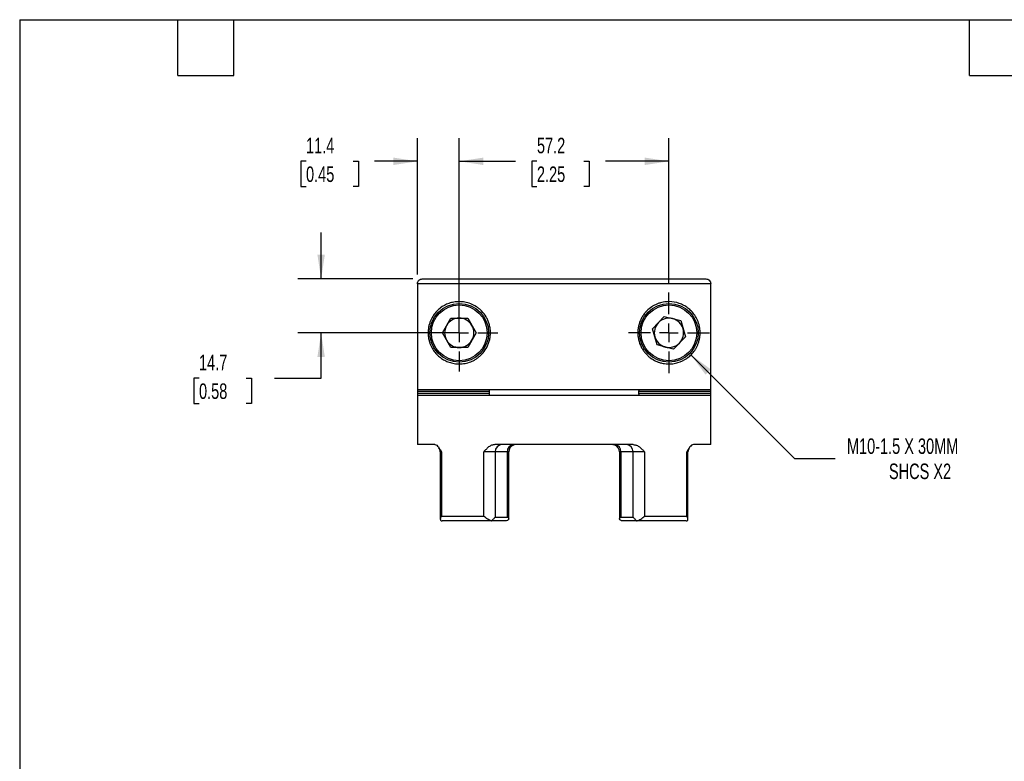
# Model space of a CAD drawing. Header units: millimetres. Extents: x 13 to 546, y 13 to 419.
# Tile 2 of 4: x 13 to 281, y 217 to 419. Entities that reach past the tile are written whole.
import ezdxf

# ---------------------------------------------------------------- set-up
doc = ezdxf.new("R2010")
doc.units = ezdxf.units.MM
doc.header["$LTSCALE"] = 2
doc.linetypes.add('SLD-Center', pattern=[19.05, 15.24, -1.27, 1.27, -1.27])
doc.linetypes.add('SLD-Solid', pattern=[0])
doc.layers.add('CENTER', color=40, linetype='SLD-Center')
doc.layers.add('DIMENSIONS', color=140, linetype='SLD-Solid', lineweight=25)
doc.layers.add('TEXT', color=140, linetype='SLD-Solid', lineweight=25)
doc.styles.add('SLDTEXTSTYLE0', font='TXT', dxfattribs={"width": 0.7})
doc.dimstyles.new('SLDDIMSTYLE1', dxfattribs={"dimtxt": 4.316016, "dimasz": 6.604, "dimexe": 0, "dimexo": 0.0625, "dimgap": 1.079004, "dimtad": 0, "dimtih": 1, "dimtoh": 1, "dimdec": 1, "dimrnd": 1e-09, "dimzin": 12, "dimdsep": 46, "dimtxsty": 'SLDTEXTSTYLE0', "dimsah": 1, "dimcen": 0.09, "dimadec": 0, "dimazin": 3, "dimtfac": 1, "dimtdec": 1, "dimtmove": 0, "dimatfit": 0, "dimfxl": 0, "dimfrac": 2, "dimtolj": 1, "dimtzin": 12, "dimarcsym": 0})
doc.dimstyles.new('SLDDIMSTYLE3', dxfattribs={"dimtxt": 4.316016, "dimasz": 6.604, "dimexe": 0, "dimexo": 0.0625, "dimgap": 1.079004, "dimtad": 0, "dimtih": 1, "dimtoh": 1, "dimdec": 1, "dimrnd": 1e-09, "dimzin": 12, "dimdsep": 46, "dimtxsty": 'SLDTEXTSTYLE0', "dimsah": 1, "dimcen": 0.09, "dimadec": 0, "dimazin": 3, "dimtfac": 1, "dimtdec": 1, "dimtofl": 0, "dimtmove": 0, "dimatfit": 3, "dimfxl": 0, "dimfrac": 2, "dimtolj": 1, "dimtzin": 12, "dimarcsym": 0})
doc.dimstyles.new('SLDDIMSTYLE4', dxfattribs={"dimtxt": 4.316016, "dimasz": 6.604, "dimexe": 0, "dimexo": 0.0625, "dimgap": 1.079004, "dimtad": 0, "dimtih": 1, "dimtoh": 1, "dimdec": 1, "dimrnd": 1e-09, "dimzin": 12, "dimdsep": 46, "dimtxsty": 'SLDTEXTSTYLE0', "dimsah": 1, "dimcen": 0, "dimadec": 0, "dimazin": 3, "dimtfac": 1, "dimtdec": 1, "dimtofl": 0, "dimtmove": 0, "dimatfit": 3, "dimfxl": 0, "dimfrac": 2, "dimtolj": 1, "dimtzin": 12, "dimarcsym": 0})

# ---------------------------------------------------------------- blocks, each defined once
blk = doc.blocks.new('_D_5')
at = {"layer": 'DIMENSIONS'}
for p, q in [((94.93, 348.4), (94.93, 361.1)), ((119.98, 348.4), (88.58, 348.4)), ((130.07, 333.7), (88.58, 333.7)), ((94.93, 321.3), (94.93, 333.7)), ((61.62, 321.3), (60.17, 321.3)), ((60.17, 321.3), (60.17, 314.44)), ((74.44, 321.3), (75.89, 321.3)), ((75.89, 321.3), (75.89, 314.44)), ((82.23, 321.3), (94.93, 321.3)), ((60.17, 314.44), (61.62, 314.44)), ((75.89, 314.44), (74.44, 314.44))]:
    blk.add_line(p, q, dxfattribs=at)
for points in [[(94.93, 348.4), (95.94, 355.01), (93.91, 355.01)], [(94.93, 333.7), (93.91, 327.1), (95.94, 327.1)]]:
    blk.add_solid(points, dxfattribs=at)
at = {"layer": 'DIMENSIONS', "char_height": 4.233, "attachment_point": 1, "style": 'SLDTEXTSTYLE0'}
for s, insert in [('14.7', (61.62, 327.73)), ('0.58', (61.62, 319.9))]:
    blk.add_mtext(s, dxfattribs=dict(at, insert=insert))
blk = doc.blocks.new('_D_6')
at = {"layer": 'DIMENSIONS'}
for p, q in [((121.22, 349.64), (121.22, 386.83)), ((132.61, 336.24), (132.61, 386.83)), ((90.81, 380.48), (89.36, 380.48)), ((89.36, 380.48), (89.36, 373.62)), ((103.63, 380.48), (105.08, 380.48)), ((105.08, 380.48), (105.08, 373.62)), ((121.22, 380.48), (109.48, 380.48)), ((132.61, 380.48), (145.31, 380.48)), ((89.36, 373.62), (90.81, 373.62)), ((105.08, 373.62), (103.63, 373.62))]:
    blk.add_line(p, q, dxfattribs=at)
for points in [[(121.22, 380.48), (114.61, 381.49), (114.61, 379.46)], [(132.61, 380.48), (139.21, 379.46), (139.21, 381.49)]]:
    blk.add_solid(points, dxfattribs=at)
at = {"layer": 'DIMENSIONS', "char_height": 4.233, "attachment_point": 1, "style": 'SLDTEXTSTYLE0'}
for s, insert in [('11.4', (90.81, 386.9)), ('0.45', (90.81, 379.08))]:
    blk.add_mtext(s, dxfattribs=dict(at, insert=insert))
blk = doc.blocks.new('_D_7')
at = {"layer": 'DIMENSIONS'}
for p, q in [((132.61, 336.24), (132.61, 386.83)), ((189.81, 347.28), (189.81, 386.83)), ((132.61, 380.48), (147.96, 380.48)), ((153.8, 380.48), (152.36, 380.48)), ((152.36, 380.48), (152.36, 373.62)), ((166.63, 380.48), (168.08, 380.48)), ((168.08, 380.48), (168.08, 373.62)), ((189.81, 380.48), (172.48, 380.48)), ((152.36, 373.62), (153.8, 373.62)), ((168.08, 373.62), (166.63, 373.62))]:
    blk.add_line(p, q, dxfattribs=at)
for points in [[(132.61, 380.48), (139.21, 379.46), (139.21, 381.49)], [(189.81, 380.48), (183.21, 381.49), (183.21, 379.46)]]:
    blk.add_solid(points, dxfattribs=at)
at = {"layer": 'DIMENSIONS', "char_height": 4.233, "attachment_point": 1, "style": 'SLDTEXTSTYLE0'}
for s, insert in [('57.2', (153.8, 386.9)), ('2.25', (153.8, 379.08))]:
    blk.add_mtext(s, dxfattribs=dict(at, insert=insert))
blk = doc.blocks.new('_D_8')
at = {"layer": 'DIMENSIONS'}
for p, q in [((195.82, 327.69), (224.07, 299.45)), ((224.07, 299.45), (235.18, 299.45))]:
    blk.add_line(p, q, dxfattribs=at)
blk.add_solid([(195.82, 327.69), (199.77, 322.31), (201.21, 323.74)], dxfattribs=at)
at = {"layer": 'DIMENSIONS', "attachment_point": 1, "style": 'SLDTEXTSTYLE0'}
for s, insert, char_height in [('M10-1.5 X 30MM', (238.36, 304.9), 4.2333), ('SHCS X2', (249.82, 298.04), 4.233)]:
    blk.add_mtext(s, dxfattribs=dict(at, insert=insert, char_height=char_height))
blk = doc.blocks.new('SW_CENTERMARKSYMBOL_4')
at = {"layer": 'CENTER', "color": 0}
for p, q in [((0, 5.08), (0, 10.54)), ((-5.08, 0), (-10.54, 0)), ((0, 0), (-2.54, 0)), ((0, 0), (0, 2.54)), ((0, 0), (0, -2.54)), ((0, 0), (2.54, 0)), ((5.08, 0), (10.54, 0)), ((0, -5.08), (0, -10.54))]:
    blk.add_line(p, q, dxfattribs=at)
blk = doc.blocks.new('SW_CENTERMARKSYMBOL_5')
at = {"layer": 'CENTER', "color": 0}
for p, q in [((0, 5.08), (0, 11.04)), ((-5.08, 0), (-11.04, 0)), ((0, 0), (-2.54, 0)), ((0, 0), (0, 2.54)), ((0, 0), (0, -2.54)), ((0, 0), (2.54, 0)), ((5.08, 0), (11.04, 0)), ((0, -5.08), (0, -11.04))]:
    blk.add_line(p, q, dxfattribs=at)

msp = doc.modelspace()

# ---------------------------------------------------------------- linework, layer by layer
for p, q in [((201.2, 347.1), (121.22, 347.1)), ((121.22, 347.1), (121.22, 318.2)), ((122.52, 348.4), (199.9, 348.4)), ((201.2, 339.45), (201.2, 347.1)), ((201.21, 318.2), (201.21, 339.45)), ((127.99, 333.7), (130.3, 337.7)), ((130.3, 337.7), (134.92, 337.7)), ((134.92, 337.7), (137.23, 333.7)), ((185.33, 334.83), (188.54, 338.15)), ((188.54, 338.15), (193.02, 337.02)), ((193.02, 337.02), (194.29, 332.58)), ((130.3, 329.7), (127.99, 333.7)), ((137.23, 333.7), (134.92, 329.7)), ((186.6, 330.39), (185.33, 334.83)), ((191.08, 329.26), (186.6, 330.39)), ((194.29, 332.58), (191.08, 329.26)), ((134.92, 329.7), (130.3, 329.7)), ((121.22, 318.2), (201.21, 318.2)), ((121.32, 317.2), (121.32, 317.7)), ((140.79, 317.7), (121.32, 317.7)), ((121.32, 317.2), (140.79, 317.2)), ((140.79, 317.7), (140.79, 317.2)), ((181.63, 317.2), (181.63, 317.7)), ((201.1, 317.7), (181.63, 317.7)), ((181.63, 317.2), (201.1, 317.2)), ((201.1, 317.7), (201.1, 317.2)), ((121.21, 316.7), (121.21, 303.2)), ((121.21, 316.7), (201.21, 316.7)), ((201.21, 303.2), (201.21, 316.7)), ((125.95, 303.2), (121.21, 303.2)), ((127.43, 301.2), (127.43, 282.86)), ((127.76, 301.2), (127.43, 301.2)), ((127.76, 301.2), (127.76, 283.7)), ((139.27, 283.7), (139.27, 301.2)), ((142.37, 301.2), (139.27, 301.2)), ((180.09, 303.2), (142.33, 303.2)), ((142.37, 301.2), (142.37, 283.4)), ((145.73, 301.2), (142.37, 301.2)), ((145.73, 283.4), (145.73, 301.2)), ((146.09, 301.2), (145.73, 301.2)), ((146.09, 283.01), (146.09, 301.2)), ((148.06, 303.2), (147.35, 303.06)), ((176.33, 301.2), (176.33, 283.01)), ((176.69, 301.2), (176.33, 301.2)), ((180.05, 301.2), (176.69, 301.2)), ((176.69, 301.2), (176.69, 283.4)), ((183.15, 301.2), (180.05, 301.2)), ((180.05, 283.4), (180.05, 301.2)), ((183.15, 301.2), (183.15, 283.7)), ((194.66, 283.7), (194.66, 301.2)), ((194.99, 301.2), (194.66, 301.2)), ((194.99, 282.86), (194.99, 301.2)), ((201.21, 303.2), (196.47, 303.2)), ((127.76, 283.7), (139.27, 283.7)), ((141.43, 282.4), (127.95, 282.4)), ((145.27, 282.4), (141.45, 282.4)), ((142.37, 283.4), (145.73, 283.4)), ((176.69, 283.4), (180.05, 283.4)), ((180.99, 282.4), (177.15, 282.4)), ((194.47, 282.4), (180.99, 282.4)), ((183.15, 283.7), (194.66, 283.7))]:
    msp.add_line(p, q)
for centre, radius in [((132.61, 333.7), 8), ((132.61, 333.7), 7.6), ((189.81, 333.7), 8), ((189.81, 333.7), 7.6)]:
    msp.add_circle(centre, radius)
for centre, radius, start, end in [((132.61, 333.7), 4, 90, 150), ((132.61, 333.7), 4, 30, 90), ((189.81, 333.7), 4, 135.9479, 195.9479), ((189.81, 333.7), 4, 75.9479, 135.9479), ((189.81, 333.7), 4, 15.9479, 75.9479), ((132.61, 333.7), 4, 150, 210), ((132.61, 333.7), 4, 330, 30), ((189.81, 333.7), 4, 315.9479, 15.9479), ((132.61, 333.7), 4, 210, 270), ((132.61, 333.7), 4, 270, 330), ((189.81, 333.7), 4, 195.9479, 255.9479), ((189.81, 333.7), 4, 255.9479, 315.9479), ((125.43, 301.2), 2, 0, 35.3642), ((144.37, 301.2), 2, 90, 180), ((147.57, 301.37), 1.85, 96.1411, 185.0427), ((148.09, 301.2), 2, 111.4576, 180), ((174.85, 301.37), 1.85, 354.9573, 83.8589), ((174.33, 301.2), 2, 0, 68.264), ((178.05, 301.2), 2, 0, 90), ((196.99, 301.2), 2, 144.8638, 180)]:
    msp.add_arc(centre, radius, start, end)
for points, knots in [([(121.22, 347.1), (121.22, 347.28), (121.25, 347.44), (121.35, 347.68), (121.39, 347.76), (121.48, 347.9), (121.54, 347.96), (121.72, 348.14), (121.86, 348.24), (122.17, 348.37), (122.35, 348.4), (122.52, 348.4)], [0, 0, 0, 0, 0.25, 0.25, 0.375, 0.375, 0.5, 0.5, 0.75, 0.75, 1, 1, 1, 1]), ([(199.9, 348.4), (200.07, 348.4), (200.24, 348.37), (200.48, 348.27), (200.55, 348.23), (200.69, 348.14), (200.76, 348.08), (200.94, 347.9), (201.04, 347.76), (201.17, 347.45), (201.2, 347.28), (201.2, 347.1)], [0, 0, 0, 0, 0.25, 0.25, 0.375, 0.375, 0.5, 0.5, 0.75, 0.75, 1, 1, 1, 1]), ([(132.61, 342.2), (133.11, 342.2), (133.62, 342.16), (134.66, 341.97), (135.19, 341.82), (136.25, 341.41), (136.77, 341.14), (137.53, 340.64), (137.78, 340.46), (138.26, 340.06), (138.5, 339.84), (139.17, 339.15), (139.57, 338.63), (140.1, 337.75), (140.26, 337.43), (140.53, 336.8), (140.65, 336.47), (140.85, 335.8), (140.94, 335.45), (141.05, 334.75), (141.09, 334.39), (141.12, 333.67), (141.11, 333.32), (141.05, 332.6), (140.99, 332.25), (140.84, 331.55), (140.74, 331.21), (140.51, 330.55), (140.37, 330.22), (139.91, 329.29), (139.53, 328.73), (138.89, 327.97), (138.67, 327.73), (138.2, 327.29), (137.96, 327.09), (137.46, 326.72), (137.21, 326.55), (136.69, 326.24), (136.43, 326.11), (135.65, 325.75), (135.12, 325.57), (134.33, 325.38), (134.07, 325.33), (133.54, 325.25), (133.29, 325.23), (132.78, 325.2), (132.52, 325.2), (132.03, 325.22), (131.79, 325.24), (131.07, 325.33), (130.62, 325.43), (129.73, 325.69), (129.31, 325.86), (128.5, 326.25), (128.11, 326.48), (127.38, 326.99), (127.04, 327.27), (126.39, 327.89), (126.09, 328.23), (125.52, 328.99), (125.26, 329.4), (124.91, 330.09), (124.8, 330.34), (124.6, 330.85), (124.5, 331.13), (124.38, 331.57), (124.34, 331.72), (124.27, 332.03), (124.24, 332.2), (124.16, 332.69), (124.13, 333.04), (124.1, 333.76), (124.11, 334.12), (124.16, 334.64), (124.18, 334.82), (124.23, 335.15), (124.26, 335.31), (124.36, 335.79), (124.44, 336.08), (124.63, 336.64), (124.73, 336.9), (125.05, 337.63), (125.3, 338.07), (125.84, 338.87), (126.13, 339.22), (126.75, 339.88), (127.09, 340.18), (128.15, 341), (128.94, 341.42), (130.23, 341.88), (130.68, 342), (131.62, 342.16), (132.11, 342.2), (132.61, 342.2)], [0, 0, 0, 0, 0.03125, 0.03125, 0.0625, 0.0625, 0.09375, 0.09375, 0.109375, 0.109375, 0.125, 0.125, 0.15625, 0.15625, 0.171875, 0.171875, 0.1875, 0.1875, 0.203125, 0.203125, 0.21875, 0.21875, 0.234375, 0.234375, 0.25, 0.25, 0.265625, 0.265625, 0.28125, 0.28125, 0.3125, 0.3125, 0.328125, 0.328125, 0.34375, 0.34375, 0.359375, 0.359375, 0.375, 0.375, 0.40625, 0.40625, 0.421875, 0.421875, 0.4375, 0.4375, 0.453125, 0.453125, 0.46875, 0.46875, 0.5, 0.5, 0.53125, 0.53125, 0.5625, 0.5625, 0.59375, 0.59375, 0.625, 0.625, 0.65625, 0.65625, 0.671875, 0.671875, 0.6875, 0.6875, 0.695312, 0.695312, 0.703125, 0.703125, 0.71875, 0.71875, 0.734375, 0.734375, 0.742187, 0.742187, 0.75, 0.75, 0.765625, 0.765625, 0.78125, 0.78125, 0.8125, 0.8125, 0.84375, 0.84375, 0.875, 0.875, 0.9375, 0.9375, 0.96875, 0.96875, 1, 1, 1, 1]), ([(189.81, 342.2), (190.82, 342.2), (191.75, 342.03), (193.04, 341.58), (193.45, 341.4), (194.24, 340.97), (194.62, 340.73), (195.32, 340.19), (195.66, 339.89), (196.12, 339.4), (196.28, 339.23), (196.57, 338.86), (196.71, 338.67), (197.12, 338.07), (197.36, 337.64), (197.69, 336.91), (197.79, 336.65), (197.97, 336.09), (198.05, 335.8), (198.19, 335.16), (198.24, 334.83), (198.29, 334.31), (198.3, 334.13), (198.31, 333.77), (198.31, 333.59), (198.3, 333.23), (198.29, 333.06), (198.25, 332.71), (198.23, 332.54), (198.15, 332.04), (198.08, 331.73), (197.92, 331.14), (197.83, 330.86), (197.62, 330.35), (197.51, 330.1), (197.28, 329.64), (197.16, 329.42), (196.9, 329.01), (196.76, 328.81), (196.34, 328.24), (196.04, 327.9), (195.39, 327.28), (195.04, 326.99), (193.95, 326.23), (193.14, 325.83), (191.82, 325.43), (191.35, 325.33), (190.64, 325.24), (190.39, 325.22), (189.9, 325.2), (189.64, 325.2), (188.88, 325.24), (188.37, 325.31), (187.58, 325.5), (187.32, 325.57), (186.79, 325.75), (186.53, 325.86), (185.74, 326.22), (185.22, 326.52), (184.48, 327.08), (184.24, 327.28), (183.77, 327.72), (183.55, 327.95), (183.12, 328.44), (182.93, 328.71), (182.55, 329.27), (182.38, 329.56), (181.91, 330.49), (181.67, 331.15), (181.44, 332.19), (181.38, 332.55), (181.31, 333.26), (181.3, 333.61), (181.32, 334.33), (181.36, 334.69), (181.47, 335.4), (181.55, 335.74), (181.75, 336.42), (181.87, 336.75), (182.14, 337.39), (182.3, 337.7), (182.65, 338.29), (182.83, 338.57), (183.24, 339.11), (183.45, 339.36), (184.13, 340.06), (184.62, 340.46), (185.38, 340.97), (185.64, 341.12), (186.16, 341.39), (186.42, 341.51), (186.95, 341.71), (187.21, 341.8), (187.74, 341.95), (188, 342.01), (188.79, 342.16), (189.31, 342.2), (189.81, 342.2)], [0, 0, 0, 0, 0.0625, 0.0625, 0.09375, 0.09375, 0.125, 0.125, 0.15625, 0.15625, 0.171875, 0.171875, 0.1875, 0.1875, 0.21875, 0.21875, 0.234375, 0.234375, 0.25, 0.25, 0.265625, 0.265625, 0.273437, 0.273437, 0.28125, 0.28125, 0.289062, 0.289062, 0.296875, 0.296875, 0.3125, 0.3125, 0.328125, 0.328125, 0.34375, 0.34375, 0.359375, 0.359375, 0.375, 0.375, 0.40625, 0.40625, 0.4375, 0.4375, 0.5, 0.5, 0.53125, 0.53125, 0.546875, 0.546875, 0.5625, 0.5625, 0.59375, 0.59375, 0.609375, 0.609375, 0.625, 0.625, 0.65625, 0.65625, 0.671875, 0.671875, 0.6875, 0.6875, 0.703125, 0.703125, 0.71875, 0.71875, 0.75, 0.75, 0.765625, 0.765625, 0.78125, 0.78125, 0.796875, 0.796875, 0.8125, 0.8125, 0.828125, 0.828125, 0.84375, 0.84375, 0.859375, 0.859375, 0.875, 0.875, 0.90625, 0.90625, 0.921875, 0.921875, 0.9375, 0.9375, 0.953125, 0.953125, 0.96875, 0.96875, 1, 1, 1, 1]), ([(121.32, 317.7), (121.32, 317.84), (121.32, 317.97), (121.3, 318.15), (121.3, 318.2), (121.29, 318.2)], [0, 0, 0, 0, 0.5, 0.5, 1, 1, 1, 1]), ([(121.29, 316.7), (121.3, 316.7), (121.3, 316.76), (121.32, 316.94), (121.32, 317.07), (121.32, 317.2)], [0, 0, 0, 0, 0.5, 0.5, 1, 1, 1, 1]), ([(140.72, 318.2), (140.74, 318.2), (140.76, 318.15), (140.78, 317.97), (140.79, 317.84), (140.79, 317.7)], [0, 0, 0, 0, 0.5, 0.5, 1, 1, 1, 1]), ([(140.79, 317.2), (140.79, 317.07), (140.78, 316.94), (140.76, 316.76), (140.74, 316.7), (140.72, 316.7)], [0, 0, 0, 0, 0.5, 0.5, 1, 1, 1, 1]), ([(181.63, 317.7), (181.63, 317.84), (181.64, 317.97), (181.66, 318.15), (181.68, 318.2), (181.7, 318.2)], [0, 0, 0, 0, 0.5, 0.5, 1, 1, 1, 1]), ([(181.7, 316.7), (181.68, 316.7), (181.66, 316.76), (181.64, 316.94), (181.63, 317.07), (181.63, 317.2)], [0, 0, 0, 0, 0.5, 0.5, 1, 1, 1, 1]), ([(201.13, 318.2), (201.12, 318.2), (201.11, 318.15), (201.1, 317.97), (201.1, 317.84), (201.1, 317.7)], [0, 0, 0, 0, 0.5, 0.5, 1, 1, 1, 1]), ([(201.1, 317.2), (201.1, 317.07), (201.1, 316.94), (201.11, 316.76), (201.12, 316.7), (201.13, 316.7)], [0, 0, 0, 0, 0.5, 0.5, 1, 1, 1, 1]), ([(125.95, 303.2), (126.11, 303.2), (126.28, 303.14), (126.61, 302.91), (126.76, 302.75), (127.07, 302.37), (127.21, 302.15), (127.49, 301.69), (127.62, 301.45), (127.76, 301.2)], [0, 0, 0, 0, 0.25, 0.25, 0.5, 0.5, 0.75, 0.75, 1, 1, 1, 1]), ([(142.33, 303.2), (142.02, 303.2), (141.72, 303.14), (141.14, 302.91), (140.87, 302.75), (140.37, 302.37), (140.14, 302.15), (139.69, 301.69), (139.48, 301.45), (139.27, 301.2)], [0, 0, 0, 0, 0.25, 0.25, 0.5, 0.5, 0.75, 0.75, 1, 1, 1, 1]), ([(175.07, 303.05), (174.98, 303.09), (174.75, 303.18), (174.5, 303.2), (174.36, 303.2)], [0, 0, 0, 0, 0.414043, 1, 1, 1, 1]), ([(180.09, 303.2), (180.4, 303.2), (180.7, 303.14), (181.28, 302.91), (181.55, 302.75), (182.05, 302.37), (182.28, 302.15), (182.73, 301.69), (182.94, 301.45), (183.15, 301.2)], [0, 0, 0, 0, 0.25, 0.25, 0.5, 0.5, 0.75, 0.75, 1, 1, 1, 1]), ([(196.47, 303.2), (196.31, 303.2), (196.14, 303.14), (195.81, 302.91), (195.66, 302.75), (195.35, 302.37), (195.21, 302.15), (194.93, 301.69), (194.79, 301.45), (194.66, 301.2)], [0, 0, 0, 0, 0.25, 0.25, 0.5, 0.5, 0.75, 0.75, 1, 1, 1, 1]), ([(127.76, 283.7), (127.67, 283.57), (127.59, 283.43), (127.48, 283.16), (127.44, 283.03), (127.43, 282.79), (127.45, 282.68), (127.52, 282.55), (127.56, 282.51), (127.64, 282.45), (127.69, 282.43), (127.75, 282.41)], [0, 0, 0, 0, 0.25, 0.25, 0.5, 0.5, 0.75, 0.75, 0.875, 0.875, 1, 1, 1, 1]), ([(141.45, 282.41), (141.36, 282.43), (141.26, 282.45), (141.06, 282.51), (140.96, 282.55), (140.67, 282.68), (140.47, 282.79), (140.1, 283.03), (139.92, 283.16), (139.58, 283.43), (139.42, 283.57), (139.27, 283.7)], [0, 0, 0, 0, 0.125, 0.125, 0.25, 0.25, 0.5, 0.5, 0.75, 0.75, 1, 1, 1, 1]), ([(141.45, 282.41), (141.57, 282.54), (141.68, 282.66), (141.9, 282.89), (142, 282.99), (142.17, 283.18), (142.24, 283.26), (142.34, 283.37), (142.37, 283.4), (142.37, 283.4)], [0, 0, 0, 0, 0.25, 0.25, 0.5, 0.5, 0.75, 0.75, 1, 1, 1, 1]), ([(146.04, 282.73), (145.98, 282.68), (145.91, 282.64), (145.77, 282.56), (145.7, 282.53), (145.49, 282.44), (145.37, 282.4), (145.27, 282.4)], [0, 0, 0, 0, 0.25, 0.25, 0.5, 0.5, 1, 1, 1, 1]), ([(145.73, 283.4), (145.82, 283.4), (145.89, 283.39), (145.99, 283.32), (146.03, 283.26), (146.08, 283.14), (146.09, 283.07), (146.08, 282.91), (146.07, 282.82), (146.04, 282.73)], [0, 0, 0, 0, 0.25, 0.25, 0.5, 0.5, 0.75, 0.75, 1, 1, 1, 1]), ([(176.37, 282.73), (176.33, 282.91), (176.32, 283.08), (176.39, 283.26), (176.42, 283.32), (176.53, 283.39), (176.6, 283.4), (176.69, 283.4)], [0, 0, 0, 0, 0.5, 0.5, 0.75, 0.75, 1, 1, 1, 1]), ([(177.15, 282.4), (177.1, 282.4), (177.05, 282.41), (176.92, 282.44), (176.86, 282.47), (176.66, 282.55), (176.51, 282.63), (176.37, 282.73)], [0, 0, 0, 0, 0.25, 0.25, 0.5, 0.5, 1, 1, 1, 1]), ([(180.05, 283.4), (180.05, 283.4), (180.08, 283.37), (180.18, 283.26), (180.25, 283.18), (180.51, 282.9), (180.73, 282.67), (180.97, 282.41)], [0, 0, 0, 0, 0.25, 0.25, 0.5, 0.5, 1, 1, 1, 1]), ([(180.97, 282.41), (181.06, 282.43), (181.16, 282.45), (181.36, 282.51), (181.46, 282.55), (181.75, 282.68), (181.95, 282.79), (182.32, 283.03), (182.5, 283.16), (182.84, 283.43), (183, 283.57), (183.15, 283.7)], [0, 0, 0, 0, 0.125, 0.125, 0.25, 0.25, 0.5, 0.5, 0.75, 0.75, 1, 1, 1, 1]), ([(194.67, 282.41), (194.73, 282.43), (194.78, 282.45), (194.86, 282.51), (194.9, 282.55), (194.97, 282.68), (194.99, 282.79), (194.98, 283.03), (194.94, 283.16), (194.83, 283.43), (194.75, 283.57), (194.66, 283.7)], [0, 0, 0, 0, 0.125, 0.125, 0.25, 0.25, 0.5, 0.5, 0.75, 0.75, 1, 1, 1, 1])]:
    msp.add_open_spline(points, degree=3, knots=knots)
for points in [[(201.21, 339.45), (201.21, 339.45), (201.21, 339.45), (201.2, 339.45)], [(127.75, 282.41), (127.82, 282.41), (127.88, 282.4), (127.95, 282.4)], [(141.43, 282.4), (141.43, 282.4), (141.44, 282.41), (141.45, 282.41)], [(180.97, 282.41), (180.98, 282.41), (180.99, 282.4), (180.99, 282.4)], [(194.47, 282.4), (194.54, 282.4), (194.6, 282.41), (194.67, 282.41)]]:
    msp.add_open_spline(points, degree=3)
at = {"layer": 'TEXT'}
for p, q in [((12.7, 419.1), (546.1, 419.1)), ((12.7, 419.1), (12.7, 12.7)), ((55.88, 403.86), (55.88, 419.1)), ((71.12, 403.86), (71.12, 419.1)), ((271.78, 403.86), (271.78, 419.1)), ((55.88, 403.86), (71.12, 403.86)), ((271.78, 403.86), (287.02, 403.86))]:
    msp.add_line(p, q, dxfattribs=at)

# ---------------------------------------------------------------- block references
at = {"layer": 'CENTER'}
for name, p in [('SW_CENTERMARKSYMBOL_4', (132.61, 333.7)), ('SW_CENTERMARKSYMBOL_5', (189.81, 333.7))]:
    msp.add_blockref(name, p, dxfattribs=at)

# ---------------------------------------------------------------- dimensions: what is measured, and where the dimension line sits
at = {"layer": 'DIMENSIONS'}
for base, p1, angle, picture, middle in [((132.61, 380.48), (121.22, 347.1), 0, '_D_6', (97.22, 380.48)), ((94.93, 333.7), (122.52, 348.4), 90, '_D_5', (94.93, 321.3))]:
    dim = msp.add_linear_dim(base=base, p1=p1, p2=(132.61, 333.7), angle=angle, dimstyle='SLDDIMSTYLE1', dxfattribs=at)
    dim.commit()
    dim.dimension.update_dxf_attribs({"geometry": picture, "text_midpoint": middle, "dimtype": 160})
dim = msp.add_linear_dim(base=(189.81, 380.48), p1=(132.61, 333.7), p2=(189.81, 344.74), dimstyle='SLDDIMSTYLE3', dxfattribs=at)
dim.commit()
dim.dimension.update_dxf_attribs({"geometry": '_D_7', "text_midpoint": (160.22, 380.48), "dimtype": 160})
dim = msp.add_diameter_dim_2p(p1=(183.8, 339.72), p2=(195.82, 327.69), text='M10-1.5 X 30MM\\PSHCS X2', dimstyle='SLDDIMSTYLE4', override={"dimpost": '<>'}, dxfattribs=at)
dim.commit()
dim.dimension.update_dxf_attribs({"geometry": '_D_8', "text_midpoint": (262.49, 299.45), "dimtype": 163})

doc.saveas('drawing.dxf')
